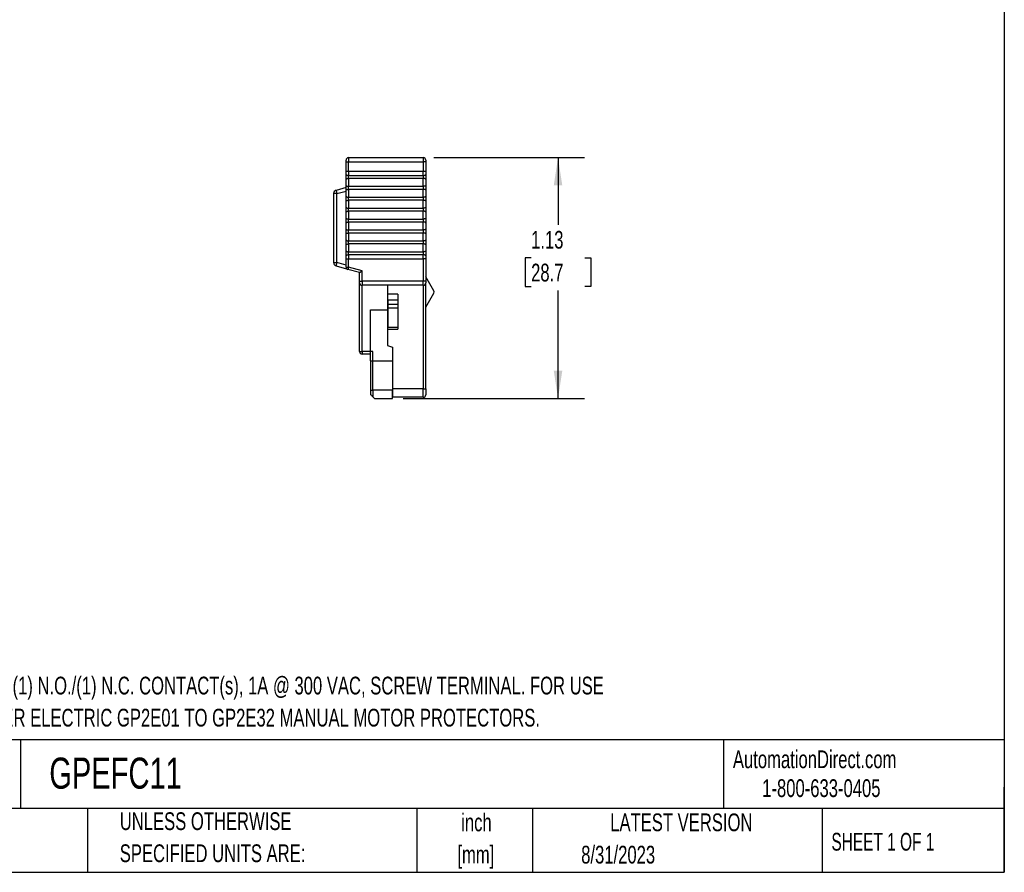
# Model space of a CAD drawing. Header units: inches. Extents: x 0.2 to 10.8, y 0.2 to 8.2.
# Tile 9 of 14: x 6.1 to 10.8, y 0.2 to 4.2. Entities that reach past the tile are written whole.
import ezdxf

# ---------------------------------------------------------------- set-up
doc = ezdxf.new("R2010")
doc.units = ezdxf.units.IN
doc.header["$MEASUREMENT"] = 0
doc.layers.add('DIMENSIONS', color=140, linetype='Continuous', lineweight=25)
doc.layers.add('TEXT', color=140, linetype='Continuous', lineweight=25)
doc.styles.add('SLDTEXTSTYLE0', font='TXT', dxfattribs={"width": 0.7})
doc.styles.add('SLDTEXTSTYLE1', font='TXT', dxfattribs={"width": 0.65})
doc.dimstyles.new('SLDDIMSTYLE0', dxfattribs={"dimtxt": 0.084961, "dimasz": 0.13, "dimexe": 0, "dimexo": 0.0625, "dimgap": 0.02124, "dimtad": 0, "dimtih": 1, "dimtoh": 1, "dimrnd": 1e-09, "dimzin": 12, "dimdsep": 46, "dimtxsty": 'SLDTEXTSTYLE0', "dimsah": 1, "dimcen": 0.09, "dimadec": 0, "dimazin": 3, "dimtfac": 1, "dimtofl": 0, "dimtmove": 0, "dimatfit": 3, "dimfxl": 0, "dimfrac": 2, "dimtolj": 1, "dimtzin": 12, "dimarcsym": 0})

# ---------------------------------------------------------------- blocks, each defined once
blk = doc.blocks.new('SW_NOTE_0')
at = {"layer": 'TEXT', "color": 0, "char_height": 0.083333, "attachment_point": 1, "style": 'SLDTEXTSTYLE0'}
for s, insert in [('FRONT MOUNT, (1) N.O./(1) N.C. CONTACT(s), 1A @ 300 VAC, SCREW TERMINAL. FOR USE', (0, 0.1074)), ('WITH SCHNEIDER ELECTRIC GP2E01 TO GP2E32 MANUAL MOTOR PROTECTORS.', (0, -0.0431))]:
    blk.add_mtext(s, dxfattribs=dict(at, insert=insert))
blk = doc.blocks.new('SW_NOTE_0_1')
at = {"layer": 'TEXT', "color": 0, "char_height": 0.08333, "attachment_point": 2, "style": 'SLDTEXTSTYLE0'}
for s, insert in [('inch', (0.125, 0.1074)), ('[mm]', (0.1222, -0.0431))]:
    blk.add_mtext(s, dxfattribs=dict(at, insert=insert))
blk = doc.blocks.new('SW_NOTE_0_2')
at = {"layer": 'TEXT', "color": 0, "char_height": 0.083333, "attachment_point": 1, "style": 'SLDTEXTSTYLE0'}
for s, insert in [('UNLESS OTHERWISE', (0, 0.1074)), ('SPECIFIED UNITS ARE:', (0, -0.0431))]:
    blk.add_mtext(s, dxfattribs=dict(at, insert=insert))
blk = doc.blocks.new('_D_1')
at = {"layer": 'DIMENSIONS'}
for p, q in [((8.0733, 3.6029), (8.7805, 3.6029)), ((8.6555, 3.6029), (8.6555, 3.287)), ((8.5292, 3.1329), (8.5007, 3.1329)), ((8.5007, 3.1329), (8.5007, 2.9979)), ((8.7817, 3.1329), (8.8102, 3.1329)), ((8.8102, 3.1329), (8.8102, 2.9979)), ((8.5007, 2.9979), (8.5292, 2.9979)), ((8.6555, 2.4729), (8.6555, 2.9789)), ((8.8102, 2.9979), (8.7817, 2.9979)), ((7.9293, 2.4729), (8.7805, 2.4729))]:
    blk.add_line(p, q, dxfattribs=at)
for points in [[(8.6555, 3.6029), (8.6355, 3.4729), (8.6755, 3.4729)], [(8.6555, 2.4729), (8.6755, 2.6029), (8.6355, 2.6029)]]:
    blk.add_solid(points, dxfattribs=at)
at = {"layer": 'DIMENSIONS', "char_height": 0.08333, "attachment_point": 1, "style": 'SLDTEXTSTYLE0'}
for s, insert in [('1.13', (8.5292, 3.2594)), ('28.7', (8.5292, 3.1053))]:
    blk.add_mtext(s, dxfattribs=dict(at, insert=insert))

msp = doc.modelspace()

# ---------------------------------------------------------------- linework, layer by layer
for p, q in [((7.6608, 3.5832), (7.6608, 3.591)), ((7.6608, 3.5379), (7.6608, 3.5832)), ((7.6608, 3.5832), (7.6726, 3.5832)), ((7.6726, 3.6029), (7.6726, 3.5832)), ((7.6726, 3.6029), (8.0233, 3.6029)), ((7.6726, 3.5379), (7.6726, 3.5832)), ((7.6726, 3.5832), (8.0233, 3.5832)), ((8.0233, 3.6029), (8.0233, 3.5832)), ((8.0351, 3.5832), (8.0233, 3.5832)), ((8.0233, 3.5832), (8.0233, 3.5379)), ((8.0351, 3.5832), (8.0351, 3.5379)), ((7.6726, 3.5379), (7.6608, 3.5379)), ((7.6608, 3.5008), (7.6608, 3.5238)), ((7.6726, 3.5379), (7.6726, 3.5195)), ((8.0233, 3.5379), (7.6726, 3.5379)), ((7.6726, 3.5195), (8.0233, 3.5195)), ((7.6726, 3.5051), (7.6726, 3.5195)), ((8.0233, 3.5195), (8.0233, 3.5379)), ((8.0351, 3.5379), (8.0233, 3.5379)), ((8.0233, 3.5195), (8.0233, 3.5051)), ((8.0351, 3.5238), (8.0351, 3.5008)), ((7.6608, 3.4496), (7.6608, 3.4727)), ((7.6726, 3.5051), (7.6726, 3.4684)), ((8.0233, 3.5051), (7.6726, 3.5051)), ((7.6726, 3.4684), (8.0233, 3.4684)), ((7.6726, 3.4539), (7.6726, 3.4684)), ((8.0233, 3.4684), (8.0233, 3.5051)), ((8.0233, 3.4684), (8.0233, 3.4539)), ((8.0351, 3.4727), (8.0351, 3.4496)), ((7.6066, 3.4344), (7.6021, 3.4344)), ((7.6021, 3.4344), (7.6021, 3.1103)), ((7.6176, 3.4344), (7.6066, 3.4344)), ((7.6608, 3.462), (7.6136, 3.4494)), ((7.6136, 3.4494), (7.6176, 3.4344)), ((7.6176, 3.4344), (7.6608, 3.4459)), ((7.6176, 3.1103), (7.6176, 3.4344)), ((7.6608, 3.3984), (7.6608, 3.4215)), ((7.6726, 3.4539), (7.6726, 3.4172)), ((8.0233, 3.4539), (7.6726, 3.4539)), ((8.0233, 3.4172), (8.0233, 3.4539)), ((8.0351, 3.4215), (8.0351, 3.3984)), ((7.6726, 3.4172), (8.0233, 3.4172)), ((7.6726, 3.4027), (7.6726, 3.4172)), ((7.6726, 3.4027), (7.6726, 3.366)), ((8.0233, 3.4027), (7.6726, 3.4027)), ((8.0233, 3.4172), (8.0233, 3.4027)), ((8.0233, 3.366), (8.0233, 3.4027)), ((7.6608, 3.3472), (7.6608, 3.3703)), ((7.6726, 3.366), (8.0233, 3.366)), ((7.6726, 3.3515), (7.6726, 3.366)), ((7.6726, 3.3515), (7.6726, 3.3148)), ((8.0233, 3.3515), (7.6726, 3.3515)), ((8.0233, 3.366), (8.0233, 3.3515)), ((8.0233, 3.3148), (8.0233, 3.3515)), ((8.0351, 3.3703), (8.0351, 3.3472)), ((7.6608, 3.296), (7.6608, 3.3191)), ((7.6726, 3.3148), (8.0233, 3.3148)), ((7.6726, 3.3003), (7.6726, 3.3148)), ((7.6726, 3.3003), (7.6726, 3.2636)), ((8.0233, 3.3003), (7.6726, 3.3003)), ((8.0233, 3.3148), (8.0233, 3.3003)), ((8.0233, 3.2636), (8.0233, 3.3003)), ((8.0351, 3.3191), (8.0351, 3.296)), ((7.6608, 3.2449), (7.6608, 3.2679)), ((7.6726, 3.2636), (8.0233, 3.2636)), ((7.6726, 3.2492), (7.6726, 3.2636)), ((7.6726, 3.2492), (7.6726, 3.2124)), ((8.0233, 3.2492), (7.6726, 3.2492)), ((8.0233, 3.2636), (8.0233, 3.2492)), ((8.0233, 3.2124), (8.0233, 3.2492)), ((8.0351, 3.2679), (8.0351, 3.2449)), ((7.6608, 3.1937), (7.6608, 3.2167)), ((7.6726, 3.2124), (8.0233, 3.2124)), ((7.6726, 3.198), (7.6726, 3.2124)), ((7.6726, 3.198), (7.6726, 3.1613)), ((8.0233, 3.198), (7.6726, 3.198)), ((8.0233, 3.2124), (8.0233, 3.198)), ((8.0233, 3.1613), (8.0233, 3.198)), ((8.0351, 3.2167), (8.0351, 3.1937)), ((7.6608, 3.1425), (7.6608, 3.1656)), ((7.6726, 3.1613), (8.0233, 3.1613)), ((7.6726, 3.1468), (7.6726, 3.1613)), ((7.6726, 3.1468), (7.6726, 3.1284)), ((8.0233, 3.1468), (7.6726, 3.1468)), ((8.0233, 3.1613), (8.0233, 3.1468)), ((8.0233, 3.1284), (8.0233, 3.1468)), ((8.0351, 3.1656), (8.0351, 3.1425)), ((7.6021, 3.1103), (7.6176, 3.1103)), ((7.6148, 3.0996), (7.6136, 3.0952)), ((7.6176, 3.1103), (7.6148, 3.0996)), ((7.6608, 3.0987), (7.6176, 3.1103)), ((7.6608, 3.1284), (7.6726, 3.1284)), ((7.6608, 3.0894), (7.6608, 3.1284)), ((7.6726, 3.1284), (8.0233, 3.1284)), ((7.6726, 3.0894), (7.6726, 3.1284)), ((8.0351, 3.1284), (8.0233, 3.1284)), ((8.0233, 3.1284), (8.0233, 3.0241)), ((8.0351, 3.1284), (8.0351, 3.0241)), ((7.6136, 3.0952), (7.6635, 3.0819)), ((7.6608, 3.0894), (7.6642, 3.0894)), ((7.6642, 3.0894), (7.6726, 3.0894)), ((7.6726, 3.0894), (7.6695, 3.078)), ((7.7237, 3.0635), (7.6695, 3.078)), ((7.7356, 3.0725), (7.6726, 3.0894)), ((7.7237, 3.0635), (7.7356, 3.0725)), ((7.7237, 3.0241), (7.7237, 3.0635)), ((7.7356, 3.0241), (7.7356, 3.0725)), ((7.7237, 3.0241), (7.7356, 3.0241)), ((7.7237, 2.6934), (7.7237, 3.0162)), ((8.0233, 3.0241), (7.7356, 3.0241)), ((7.7356, 3.0241), (7.7356, 3.0044)), ((8.0233, 3.0044), (7.7356, 3.0044)), ((7.7356, 2.6934), (7.7356, 3.0044)), ((7.8556, 3.0044), (7.8556, 2.7217)), ((7.856, 2.9629), (7.856, 3.0044)), ((8.0351, 3.0241), (8.0233, 3.0241)), ((8.0233, 3.0044), (8.0233, 3.0241)), ((8.0233, 3.0044), (8.0233, 2.5182)), ((8.0336, 3.0103), (8.0351, 3.0103)), ((8.0729, 2.9785), (8.0351, 3.0438)), ((8.0351, 3.0103), (8.0351, 3.0156)), ((8.0351, 2.5182), (8.0351, 3.0103)), ((7.9033, 2.9629), (7.856, 2.9629)), ((7.856, 2.9344), (7.856, 2.9629)), ((7.9033, 2.9629), (7.9033, 2.9344)), ((8.0351, 2.9013), (8.0729, 2.9666)), ((7.856, 2.9454), (7.8556, 2.9454)), ((7.856, 2.9258), (7.8556, 2.9258)), ((7.856, 2.9344), (7.856, 2.9156)), ((7.9033, 2.9344), (7.856, 2.9344)), ((7.856, 2.9156), (7.9033, 2.9156)), ((7.856, 2.9156), (7.856, 2.8969)), ((7.9033, 2.9344), (7.9033, 2.9156)), ((7.9033, 2.9156), (7.9033, 2.8969)), ((7.7749, 2.6501), (7.7749, 2.8883)), ((7.7749, 2.8883), (7.856, 2.8883)), ((7.9033, 2.8969), (7.856, 2.8969)), ((7.856, 2.8969), (7.856, 2.8056)), ((7.9033, 2.8969), (7.9033, 2.8056)), ((7.9033, 2.8056), (7.856, 2.8056)), ((7.856, 2.7988), (7.856, 2.8056)), ((7.856, 2.7988), (7.9033, 2.7988)), ((7.9033, 2.8056), (7.9033, 2.7988)), ((7.7237, 2.6934), (7.7272, 2.6934)), ((7.7272, 2.6934), (7.7356, 2.6934)), ((7.7867, 2.6934), (7.7356, 2.6934)), ((7.7356, 2.6934), (7.7356, 2.6816)), ((7.7749, 2.6816), (7.7356, 2.6816)), ((7.7867, 2.5123), (7.7867, 2.6934)), ((7.8556, 2.7217), (7.8793, 2.7131)), ((7.8793, 2.7131), (7.8793, 2.5123)), ((7.7749, 2.6501), (7.8796, 2.6501)), ((7.7749, 2.6501), (7.7749, 2.5123)), ((7.8793, 2.6442), (7.8796, 2.6442)), ((7.8796, 2.5182), (7.8796, 2.6501)), ((7.8793, 2.6068), (7.8796, 2.6068)), ((7.8793, 2.5812), (7.8796, 2.5812)), ((7.8796, 2.5418), (7.8793, 2.5418)), ((7.7749, 2.5123), (7.7867, 2.5123)), ((7.7867, 2.5123), (7.7867, 2.4808)), ((7.8793, 2.5123), (7.7867, 2.5123)), ((7.8796, 2.5162), (7.8793, 2.5162)), ((7.8793, 2.4729), (7.8793, 2.5123)), ((8.0233, 2.5182), (7.8796, 2.5182)), ((7.8796, 2.4788), (7.8796, 2.5182)), ((8.0233, 2.4788), (8.0233, 2.5182)), ((8.0233, 2.5182), (8.0351, 2.5182)), ((7.7863, 2.4813), (7.7867, 2.4808)), ((7.7867, 2.4808), (7.7946, 2.4729)), ((7.7946, 2.4729), (7.8793, 2.4729)), ((8.0233, 2.4788), (7.8796, 2.4788))]:
    msp.add_line(p, q)
for centre, radius, start, end in [((7.6726, 3.591), 0.0118, 90, 180.0004), ((8.0233, 3.591), 0.0118, 360, 90), ((7.6176, 3.4344), 0.0156, 105, 180), ((7.6176, 3.1103), 0.0156, 180, 255), ((7.6726, 3.0894), 0.0118, 180, 255), ((7.7356, 3.0162), 0.0118, 180, 270), ((8.0233, 3.0162), 0.0118, 270, 0), ((8.0627, 2.9725), 0.0118, 329.9636, 30.0364), ((7.7356, 2.6934), 0.0118, 180, 270), ((8.0233, 2.4906), 0.0118, 270, 0)]:
    msp.add_arc(centre, radius, start, end)
for points, knots in [([(8.0351, 3.591), (8.0351, 3.591), (8.0351, 3.591), (8.0351, 3.5905), (8.0351, 3.5898), (8.0351, 3.5885), (8.0351, 3.5863), (8.0351, 3.5842), (8.0351, 3.5832)], [0, 0, 0, 0, 0.127199, 0.249746, 0.3727, 0.501075, 0.749744, 1, 1, 1, 1]), ([(7.6608, 3.5238), (7.6608, 3.5245), (7.6608, 3.5257), (7.6608, 3.5279), (7.6608, 3.5306), (7.6608, 3.534), (7.6608, 3.5366), (7.6608, 3.5379)], [0, 0, 0, 0, 0.16657, 0.332321, 0.500198, 0.749369, 1, 1, 1, 1]), ([(7.6608, 3.5238), (7.6608, 3.5236), (7.6609, 3.523), (7.6614, 3.5222), (7.6624, 3.5215), (7.6638, 3.5208), (7.6655, 3.5203), (7.6676, 3.5199), (7.67, 3.5196), (7.6717, 3.5196), (7.6726, 3.5195)], [0, 0, 0, 0, 0.1161957, 0.2351783, 0.3566472, 0.4803946, 0.6063656, 0.7347012, 0.8657445, 1, 1, 1, 1]), ([(8.0233, 3.5195), (8.024, 3.5195), (8.0254, 3.5196), (8.0274, 3.5197), (8.0292, 3.52), (8.0308, 3.5204), (8.0321, 3.5208), (8.0332, 3.5213), (8.0341, 3.5219), (8.0347, 3.5225), (8.0351, 3.5232), (8.0351, 3.5236), (8.0351, 3.5238)], [0, 0, 0, 0, 0.1077, 0.213268, 0.316983, 0.419065, 0.519662, 0.618834, 0.716563, 0.812762, 0.907295, 1, 1, 1, 1]), ([(8.0351, 3.5379), (8.0351, 3.537), (8.0351, 3.5353), (8.0351, 3.5327), (8.0351, 3.5299), (8.0351, 3.5267), (8.0351, 3.5248), (8.0351, 3.5238)], [0, 0, 0, 0, 0.16657, 0.332321, 0.500198, 0.749369, 1, 1, 1, 1]), ([(7.6608, 3.5008), (7.6608, 3.501), (7.6608, 3.5016), (7.6613, 3.5023), (7.662, 3.5029), (7.6629, 3.5034), (7.6646, 3.5041), (7.6678, 3.5049), (7.671, 3.505), (7.6726, 3.5051)], [0, 0, 0, 0, 0.109535, 0.214071, 0.313686, 0.408473, 0.498538, 0.753893, 1, 1, 1, 1]), ([(7.6608, 3.4727), (7.6608, 3.4733), (7.6608, 3.4745), (7.6608, 3.4767), (7.6608, 3.4794), (7.6608, 3.4828), (7.6608, 3.4867), (7.6608, 3.4906), (7.6608, 3.4944), (7.6608, 3.4979), (7.6608, 3.4998), (7.6608, 3.5008)], [0, 0, 0, 0, 0.082965, 0.16586, 0.250139, 0.373673, 0.500084, 0.623615, 0.750026, 0.874287, 1, 1, 1, 1]), ([(7.6608, 3.4727), (7.6608, 3.4724), (7.6609, 3.4718), (7.6614, 3.471), (7.6624, 3.4703), (7.6638, 3.4696), (7.6655, 3.4691), (7.6676, 3.4687), (7.67, 3.4684), (7.6717, 3.4684), (7.6726, 3.4684)], [0, 0, 0, 0, 0.116196, 0.235178, 0.356647, 0.480395, 0.606366, 0.734701, 0.865745, 1, 1, 1, 1]), ([(8.0351, 3.5008), (8.0351, 3.5011), (8.035, 3.5016), (8.0345, 3.5024), (8.0335, 3.5031), (8.0321, 3.5038), (8.0304, 3.5043), (8.0283, 3.5047), (8.0259, 3.505), (8.0242, 3.5051), (8.0233, 3.5051)], [0, 0, 0, 0, 0.1161957, 0.2351783, 0.3566472, 0.4803946, 0.6063656, 0.7347012, 0.8657445, 1, 1, 1, 1]), ([(8.0351, 3.4727), (8.0351, 3.4724), (8.0351, 3.4719), (8.0346, 3.4712), (8.0339, 3.4705), (8.033, 3.47), (8.0313, 3.4693), (8.0281, 3.4685), (8.0249, 3.4684), (8.0233, 3.4684)], [0, 0, 0, 0, 0.109535, 0.214071, 0.313686, 0.408473, 0.498538, 0.753893, 1, 1, 1, 1]), ([(8.0351, 3.5008), (8.0351, 3.5001), (8.0351, 3.4989), (8.0351, 3.4967), (8.0351, 3.494), (8.0351, 3.4906), (8.0351, 3.4867), (8.0351, 3.4828), (8.0351, 3.4791), (8.0351, 3.4756), (8.0351, 3.4736), (8.0351, 3.4727)], [0, 0, 0, 0, 0.082965, 0.16586, 0.250139, 0.373673, 0.500084, 0.623615, 0.750026, 0.874287, 1, 1, 1, 1]), ([(7.6608, 3.4496), (7.6608, 3.4499), (7.6608, 3.4504), (7.6613, 3.4511), (7.662, 3.4517), (7.6629, 3.4522), (7.6646, 3.453), (7.6678, 3.4537), (7.671, 3.4538), (7.6726, 3.4539)], [0, 0, 0, 0, 0.109535, 0.214071, 0.313686, 0.408473, 0.498538, 0.753893, 1, 1, 1, 1]), ([(7.6608, 3.4215), (7.6608, 3.4221), (7.6608, 3.4234), (7.6608, 3.4255), (7.6608, 3.4282), (7.6608, 3.4316), (7.6608, 3.4355), (7.6608, 3.4394), (7.6608, 3.4432), (7.6608, 3.4467), (7.6608, 3.4486), (7.6608, 3.4496)], [0, 0, 0, 0, 0.082965, 0.16586, 0.250139, 0.373673, 0.500084, 0.623615, 0.750026, 0.874287, 1, 1, 1, 1]), ([(7.6608, 3.4215), (7.6608, 3.4212), (7.6609, 3.4206), (7.6614, 3.4198), (7.6624, 3.4191), (7.6638, 3.4185), (7.6655, 3.4179), (7.6676, 3.4175), (7.67, 3.4172), (7.6717, 3.4172), (7.6726, 3.4172)], [0, 0, 0, 0, 0.1161957, 0.2351783, 0.3566472, 0.4803946, 0.6063656, 0.7347012, 0.8657445, 1, 1, 1, 1]), ([(8.0351, 3.4496), (8.0351, 3.4499), (8.035, 3.4504), (8.0345, 3.4512), (8.0335, 3.452), (8.0321, 3.4526), (8.0304, 3.4531), (8.0283, 3.4536), (8.0259, 3.4538), (8.0242, 3.4539), (8.0233, 3.4539)], [0, 0, 0, 0, 0.116196, 0.235178, 0.356647, 0.480395, 0.606366, 0.734701, 0.865745, 1, 1, 1, 1]), ([(8.0351, 3.4215), (8.0351, 3.4212), (8.0351, 3.4207), (8.0346, 3.42), (8.0339, 3.4194), (8.033, 3.4188), (8.0313, 3.4181), (8.0281, 3.4174), (8.0249, 3.4172), (8.0233, 3.4172)], [0, 0, 0, 0, 0.109535, 0.214071, 0.313686, 0.408473, 0.498538, 0.753893, 1, 1, 1, 1]), ([(8.0351, 3.4496), (8.0351, 3.449), (8.0351, 3.4477), (8.0351, 3.4455), (8.0351, 3.4428), (8.0351, 3.4395), (8.0351, 3.4356), (8.0351, 3.4316), (8.0351, 3.4279), (8.0351, 3.4244), (8.0351, 3.4224), (8.0351, 3.4215)], [0, 0, 0, 0, 0.082965, 0.16586, 0.250139, 0.373673, 0.500084, 0.623615, 0.750026, 0.874287, 1, 1, 1, 1]), ([(7.6608, 3.3984), (7.6608, 3.3987), (7.6608, 3.3992), (7.6613, 3.3999), (7.662, 3.4005), (7.6629, 3.401), (7.6646, 3.4018), (7.6678, 3.4025), (7.671, 3.4027), (7.6726, 3.4027)], [0, 0, 0, 0, 0.109535, 0.214071, 0.313686, 0.408473, 0.498538, 0.753893, 1, 1, 1, 1]), ([(7.6608, 3.3703), (7.6608, 3.3709), (7.6608, 3.3722), (7.6608, 3.3744), (7.6608, 3.3771), (7.6608, 3.3804), (7.6608, 3.3843), (7.6608, 3.3883), (7.6608, 3.392), (7.6608, 3.3955), (7.6608, 3.3974), (7.6608, 3.3984)], [0, 0, 0, 0, 0.0829651, 0.1658602, 0.2501394, 0.3736726, 0.5000838, 0.6236146, 0.7500259, 0.8742872, 1, 1, 1, 1]), ([(8.0351, 3.3984), (8.0351, 3.3987), (8.035, 3.3993), (8.0345, 3.4001), (8.0335, 3.4008), (8.0321, 3.4014), (8.0304, 3.402), (8.0283, 3.4024), (8.0259, 3.4027), (8.0242, 3.4027), (8.0233, 3.4027)], [0, 0, 0, 0, 0.116196, 0.235178, 0.356647, 0.480395, 0.606366, 0.734701, 0.865745, 1, 1, 1, 1]), ([(8.0351, 3.3984), (8.0351, 3.3978), (8.0351, 3.3965), (8.0351, 3.3943), (8.0351, 3.3916), (8.0351, 3.3883), (8.0351, 3.3844), (8.0351, 3.3804), (8.0351, 3.3767), (8.0351, 3.3732), (8.0351, 3.3713), (8.0351, 3.3703)], [0, 0, 0, 0, 0.082965, 0.16586, 0.250139, 0.373673, 0.500084, 0.623615, 0.750026, 0.874287, 1, 1, 1, 1]), ([(7.6608, 3.3703), (7.6608, 3.37), (7.6609, 3.3694), (7.6614, 3.3686), (7.6624, 3.3679), (7.6638, 3.3673), (7.6655, 3.3667), (7.6676, 3.3663), (7.67, 3.366), (7.6717, 3.366), (7.6726, 3.366)], [0, 0, 0, 0, 0.116196, 0.235178, 0.356647, 0.480395, 0.606366, 0.734701, 0.865745, 1, 1, 1, 1]), ([(7.6608, 3.3472), (7.6608, 3.3475), (7.6608, 3.348), (7.6613, 3.3487), (7.662, 3.3493), (7.6629, 3.3499), (7.6646, 3.3506), (7.6678, 3.3513), (7.671, 3.3515), (7.6726, 3.3515)], [0, 0, 0, 0, 0.1095346, 0.2140705, 0.3136864, 0.4084735, 0.4985376, 0.7538927, 1, 1, 1, 1]), ([(7.6608, 3.3191), (7.6608, 3.3197), (7.6608, 3.321), (7.6608, 3.3232), (7.6608, 3.3259), (7.6608, 3.3292), (7.6608, 3.3331), (7.6608, 3.3371), (7.6608, 3.3408), (7.6608, 3.3443), (7.6608, 3.3463), (7.6608, 3.3472)], [0, 0, 0, 0, 0.082965, 0.16586, 0.250139, 0.373673, 0.500084, 0.623615, 0.750026, 0.874287, 1, 1, 1, 1]), ([(8.0351, 3.3703), (8.0351, 3.37), (8.0351, 3.3695), (8.0346, 3.3688), (8.0339, 3.3682), (8.033, 3.3676), (8.0313, 3.3669), (8.0281, 3.3662), (8.0249, 3.366), (8.0233, 3.366)], [0, 0, 0, 0, 0.109535, 0.214071, 0.313686, 0.408473, 0.498538, 0.753893, 1, 1, 1, 1]), ([(8.0351, 3.3472), (8.0351, 3.3475), (8.035, 3.3481), (8.0345, 3.3489), (8.0335, 3.3496), (8.0321, 3.3502), (8.0304, 3.3508), (8.0283, 3.3512), (8.0259, 3.3515), (8.0242, 3.3515), (8.0233, 3.3515)], [0, 0, 0, 0, 0.116196, 0.235178, 0.356647, 0.480395, 0.606366, 0.734701, 0.865745, 1, 1, 1, 1]), ([(8.0351, 3.3472), (8.0351, 3.3466), (8.0351, 3.3453), (8.0351, 3.3432), (8.0351, 3.3405), (8.0351, 3.3371), (8.0351, 3.3332), (8.0351, 3.3293), (8.0351, 3.3255), (8.0351, 3.322), (8.0351, 3.3201), (8.0351, 3.3191)], [0, 0, 0, 0, 0.082965, 0.16586, 0.250139, 0.373673, 0.500084, 0.623615, 0.750026, 0.874287, 1, 1, 1, 1]), ([(7.6608, 3.3191), (7.6608, 3.3188), (7.6609, 3.3183), (7.6614, 3.3175), (7.6624, 3.3167), (7.6638, 3.3161), (7.6655, 3.3156), (7.6676, 3.3151), (7.67, 3.3149), (7.6717, 3.3148), (7.6726, 3.3148)], [0, 0, 0, 0, 0.116196, 0.235178, 0.356647, 0.480395, 0.606366, 0.734701, 0.865745, 1, 1, 1, 1]), ([(7.6608, 3.296), (7.6608, 3.2963), (7.6608, 3.2968), (7.6613, 3.2975), (7.662, 3.2982), (7.6629, 3.2987), (7.6646, 3.2994), (7.6678, 3.3002), (7.671, 3.3003), (7.6726, 3.3003)], [0, 0, 0, 0, 0.1095346, 0.2140705, 0.3136864, 0.4084735, 0.4985376, 0.7538927, 1, 1, 1, 1]), ([(7.6608, 3.2679), (7.6608, 3.2686), (7.6608, 3.2698), (7.6608, 3.272), (7.6608, 3.2747), (7.6608, 3.2781), (7.6608, 3.282), (7.6608, 3.2859), (7.6608, 3.2896), (7.6608, 3.2931), (7.6608, 3.2951), (7.6608, 3.296)], [0, 0, 0, 0, 0.082965, 0.16586, 0.250139, 0.373673, 0.500084, 0.623615, 0.750026, 0.874287, 1, 1, 1, 1]), ([(8.0351, 3.3191), (8.0351, 3.3188), (8.0351, 3.3183), (8.0346, 3.3176), (8.0339, 3.317), (8.033, 3.3165), (8.0313, 3.3157), (8.0281, 3.315), (8.0249, 3.3149), (8.0233, 3.3148)], [0, 0, 0, 0, 0.109535, 0.214071, 0.313686, 0.408473, 0.498538, 0.753893, 1, 1, 1, 1]), ([(8.0351, 3.296), (8.0351, 3.2963), (8.035, 3.2969), (8.0345, 3.2977), (8.0335, 3.2984), (8.0321, 3.2991), (8.0304, 3.2996), (8.0283, 3.3), (8.0259, 3.3003), (8.0242, 3.3003), (8.0233, 3.3003)], [0, 0, 0, 0, 0.116196, 0.235178, 0.356647, 0.480395, 0.606366, 0.734701, 0.865745, 1, 1, 1, 1]), ([(8.0351, 3.296), (8.0351, 3.2954), (8.0351, 3.2942), (8.0351, 3.292), (8.0351, 3.2893), (8.0351, 3.2859), (8.0351, 3.282), (8.0351, 3.2781), (8.0351, 3.2743), (8.0351, 3.2708), (8.0351, 3.2689), (8.0351, 3.2679)], [0, 0, 0, 0, 0.0829651, 0.1658602, 0.2501394, 0.3736726, 0.5000838, 0.6236146, 0.7500259, 0.8742872, 1, 1, 1, 1]), ([(7.6608, 3.2679), (7.6608, 3.2676), (7.6609, 3.2671), (7.6614, 3.2663), (7.6624, 3.2656), (7.6638, 3.2649), (7.6655, 3.2644), (7.6676, 3.264), (7.67, 3.2637), (7.6717, 3.2636), (7.6726, 3.2636)], [0, 0, 0, 0, 0.116196, 0.235178, 0.356647, 0.480395, 0.606366, 0.734701, 0.865745, 1, 1, 1, 1]), ([(7.6608, 3.2449), (7.6608, 3.2451), (7.6608, 3.2457), (7.6613, 3.2464), (7.662, 3.247), (7.6629, 3.2475), (7.6646, 3.2482), (7.6678, 3.249), (7.671, 3.2491), (7.6726, 3.2492)], [0, 0, 0, 0, 0.109535, 0.214071, 0.313686, 0.408473, 0.498538, 0.753893, 1, 1, 1, 1]), ([(7.6608, 3.2167), (7.6608, 3.2174), (7.6608, 3.2186), (7.6608, 3.2208), (7.6608, 3.2235), (7.6608, 3.2269), (7.6608, 3.2308), (7.6608, 3.2347), (7.6608, 3.2385), (7.6608, 3.242), (7.6608, 3.2439), (7.6608, 3.2449)], [0, 0, 0, 0, 0.0829651, 0.1658602, 0.2501394, 0.3736726, 0.5000838, 0.6236146, 0.7500259, 0.8742872, 1, 1, 1, 1]), ([(8.0351, 3.2679), (8.0351, 3.2677), (8.0351, 3.2671), (8.0346, 3.2664), (8.0339, 3.2658), (8.033, 3.2653), (8.0313, 3.2646), (8.0281, 3.2638), (8.0249, 3.2637), (8.0233, 3.2636)], [0, 0, 0, 0, 0.109535, 0.214071, 0.313686, 0.408473, 0.498538, 0.753893, 1, 1, 1, 1]), ([(8.0351, 3.2449), (8.0351, 3.2451), (8.035, 3.2457), (8.0345, 3.2465), (8.0335, 3.2472), (8.0321, 3.2479), (8.0304, 3.2484), (8.0283, 3.2488), (8.0259, 3.2491), (8.0242, 3.2491), (8.0233, 3.2492)], [0, 0, 0, 0, 0.116196, 0.235178, 0.356647, 0.480395, 0.606366, 0.734701, 0.865745, 1, 1, 1, 1]), ([(8.0351, 3.2449), (8.0351, 3.2442), (8.0351, 3.243), (8.0351, 3.2408), (8.0351, 3.2381), (8.0351, 3.2347), (8.0351, 3.2308), (8.0351, 3.2269), (8.0351, 3.2232), (8.0351, 3.2196), (8.0351, 3.2177), (8.0351, 3.2167)], [0, 0, 0, 0, 0.082965, 0.16586, 0.250139, 0.373673, 0.500084, 0.623615, 0.750026, 0.874287, 1, 1, 1, 1]), ([(7.6608, 3.2167), (7.6608, 3.2165), (7.6609, 3.2159), (7.6614, 3.2151), (7.6624, 3.2144), (7.6638, 3.2137), (7.6655, 3.2132), (7.6676, 3.2128), (7.67, 3.2125), (7.6717, 3.2125), (7.6726, 3.2124)], [0, 0, 0, 0, 0.1161957, 0.2351783, 0.3566472, 0.4803946, 0.6063656, 0.7347012, 0.8657445, 1, 1, 1, 1]), ([(7.6608, 3.1937), (7.6608, 3.1939), (7.6608, 3.1945), (7.6613, 3.1952), (7.662, 3.1958), (7.6629, 3.1963), (7.6646, 3.1971), (7.6678, 3.1978), (7.671, 3.1979), (7.6726, 3.198)], [0, 0, 0, 0, 0.109535, 0.214071, 0.313686, 0.408473, 0.498538, 0.753893, 1, 1, 1, 1]), ([(7.6608, 3.1656), (7.6608, 3.1662), (7.6608, 3.1675), (7.6608, 3.1696), (7.6608, 3.1723), (7.6608, 3.1757), (7.6608, 3.1796), (7.6608, 3.1835), (7.6608, 3.1873), (7.6608, 3.1908), (7.6608, 3.1927), (7.6608, 3.1937)], [0, 0, 0, 0, 0.082965, 0.16586, 0.250139, 0.373673, 0.500084, 0.623615, 0.750026, 0.874287, 1, 1, 1, 1]), ([(8.0351, 3.2167), (8.0351, 3.2165), (8.0351, 3.216), (8.0346, 3.2153), (8.0339, 3.2146), (8.033, 3.2141), (8.0313, 3.2134), (8.0281, 3.2126), (8.0249, 3.2125), (8.0233, 3.2124)], [0, 0, 0, 0, 0.109535, 0.214071, 0.313686, 0.408473, 0.498538, 0.753893, 1, 1, 1, 1]), ([(8.0351, 3.1937), (8.0351, 3.194), (8.035, 3.1945), (8.0345, 3.1953), (8.0335, 3.1961), (8.0321, 3.1967), (8.0304, 3.1972), (8.0283, 3.1977), (8.0259, 3.1979), (8.0242, 3.198), (8.0233, 3.198)], [0, 0, 0, 0, 0.116196, 0.235178, 0.356647, 0.480395, 0.606366, 0.734701, 0.865745, 1, 1, 1, 1]), ([(8.0351, 3.1937), (8.0351, 3.1931), (8.0351, 3.1918), (8.0351, 3.1896), (8.0351, 3.1869), (8.0351, 3.1836), (8.0351, 3.1797), (8.0351, 3.1757), (8.0351, 3.172), (8.0351, 3.1685), (8.0351, 3.1665), (8.0351, 3.1656)], [0, 0, 0, 0, 0.082965, 0.16586, 0.250139, 0.373673, 0.500084, 0.623615, 0.750026, 0.874287, 1, 1, 1, 1]), ([(7.6608, 3.1656), (7.6608, 3.1653), (7.6609, 3.1647), (7.6614, 3.1639), (7.6624, 3.1632), (7.6638, 3.1625), (7.6655, 3.162), (7.6676, 3.1616), (7.67, 3.1613), (7.6717, 3.1613), (7.6726, 3.1613)], [0, 0, 0, 0, 0.116196, 0.235178, 0.356647, 0.480395, 0.606366, 0.734701, 0.865745, 1, 1, 1, 1]), ([(7.6608, 3.1425), (7.6608, 3.1428), (7.6608, 3.1433), (7.6613, 3.144), (7.662, 3.1446), (7.6629, 3.1451), (7.6646, 3.1459), (7.6678, 3.1466), (7.671, 3.1467), (7.6726, 3.1468)], [0, 0, 0, 0, 0.109535, 0.214071, 0.313686, 0.408473, 0.498538, 0.753893, 1, 1, 1, 1]), ([(7.6608, 3.1284), (7.6608, 3.1293), (7.6608, 3.131), (7.6608, 3.1336), (7.6608, 3.1365), (7.6608, 3.1396), (7.6608, 3.1415), (7.6608, 3.1425)], [0, 0, 0, 0, 0.16657, 0.332321, 0.500198, 0.749369, 1, 1, 1, 1]), ([(8.0351, 3.1656), (8.0351, 3.1653), (8.0351, 3.1648), (8.0346, 3.1641), (8.0339, 3.1635), (8.033, 3.1629), (8.0313, 3.1622), (8.0281, 3.1614), (8.0249, 3.1613), (8.0233, 3.1613)], [0, 0, 0, 0, 0.109535, 0.214071, 0.313686, 0.408473, 0.498538, 0.753893, 1, 1, 1, 1]), ([(8.0351, 3.1425), (8.0351, 3.1428), (8.035, 3.1434), (8.0345, 3.1441), (8.0335, 3.1449), (8.0321, 3.1455), (8.0304, 3.1461), (8.0283, 3.1465), (8.0259, 3.1467), (8.0242, 3.1468), (8.0233, 3.1468)], [0, 0, 0, 0, 0.116196, 0.235178, 0.356647, 0.480395, 0.606366, 0.734701, 0.865745, 1, 1, 1, 1]), ([(8.0351, 3.1425), (8.0351, 3.1419), (8.0351, 3.1406), (8.0351, 3.1384), (8.0351, 3.1357), (8.0351, 3.1324), (8.0351, 3.1298), (8.0351, 3.1284)], [0, 0, 0, 0, 0.1665698, 0.3323214, 0.5001977, 0.7493692, 1, 1, 1, 1]), ([(7.7237, 3.0162), (7.7237, 3.0163), (7.7237, 3.0163), (7.7237, 3.0168), (7.7237, 3.0175), (7.7237, 3.0188), (7.7237, 3.021), (7.7237, 3.0231), (7.7237, 3.0241)], [0, 0, 0, 0, 0.127199, 0.249746, 0.3727, 0.501075, 0.749743, 1, 1, 1, 1]), ([(8.0351, 3.0241), (8.0351, 3.0236), (8.0351, 3.0226), (8.0351, 3.0211), (8.0351, 3.0197), (8.0351, 3.0181), (8.0351, 3.0165), (8.0351, 3.0163), (8.0351, 3.0162)], [0, 0, 0, 0, 0.12725, 0.249812, 0.372751, 0.501086, 0.749808, 1, 1, 1, 1]), ([(8.0351, 2.5182), (8.0351, 2.5109), (8.0351, 2.5039), (8.0351, 2.4936), (8.0351, 2.4906), (8.0351, 2.4906)], [0, 0, 0, 0, 0.5, 0.5, 1, 1, 1, 1]), ([(7.7749, 2.4926), (7.7749, 2.4926), (7.7752, 2.4924), (7.7767, 2.4908), (7.778, 2.4896), (7.7807, 2.4868), (7.7821, 2.4854), (7.7846, 2.4829), (7.7857, 2.4818), (7.7867, 2.4808)], [0, 0, 0, 0, 0.25, 0.25, 0.5, 0.5, 0.75, 0.75, 1, 1, 1, 1])]:
    msp.add_open_spline(points, degree=3, knots=knots)
msp.add_open_spline([(7.7749, 2.5123), (7.7749, 2.5049), (7.7749, 2.4978), (7.7749, 2.4926)], degree=3)
at = {"layer": 'TEXT'}
for p, q in [((10.75, 8.25), (10.75, 0.25)), ((10.75, 0.8711), (0.25, 0.8711)), ((6.1322, 0.8711), (6.1322, 0.55)), ((9.4321, 0.8711), (9.4321, 0.55)), ((10.75, 0.25), (10.75, 0.65)), ((10.75, 0.55), (0.25, 0.55)), ((6.448, 0.55), (6.448, 0.25)), ((7.9931, 0.55), (7.9931, 0.25)), ((8.5359, 0.55), (8.5359, 0.25)), ((9.8956, 0.55), (9.8956, 0.25)), ((0.25, 0.25), (10.75, 0.25))]:
    msp.add_line(p, q, dxfattribs=at)

# ---------------------------------------------------------------- block references
for name, p in [('SW_NOTE_0', (5.476, 1.0603)), ('SW_NOTE_0_2', (6.5987, 0.4241)), ('SW_NOTE_0_1', (8.1476, 0.4183))]:
    msp.add_blockref(name, p, dxfattribs=at)

# ---------------------------------------------------------------- texts
for s, insert, char_height, attachment_point, style in [('GPEFC11', (6.268, 0.7881), 0.14583, 1, 'SLDTEXTSTYLE0'), ('AutomationDirect.com', (9.4762, 0.8219), 0.083333, 1, 'SLDTEXTSTYLE0'), ('1-800-633-0405', (9.6138, 0.6865), 0.083333, 1, 'SLDTEXTSTYLE0'), ('LATEST VERSION', (9.2343, 0.5261), 0.083333, 2, 'SLDTEXTSTYLE0'), ('SHEET 1 OF 1', (9.9386, 0.4351), 0.083333, 1, 'SLDTEXTSTYLE1'), ('8/31/2023', (8.7643, 0.3745), 0.08333, 1, 'SLDTEXTSTYLE0')]:
    msp.add_mtext(s, dxfattribs=dict(at, insert=insert, char_height=char_height, attachment_point=attachment_point, style=style))

# ---------------------------------------------------------------- dimensions: what is measured, and where the dimension line sits
at = {"layer": 'DIMENSIONS'}
dim = msp.add_linear_dim(base=(8.6555, 2.4729), p1=(8.0233, 3.6029), p2=(7.8793, 2.4729), angle=90, dimstyle='SLDDIMSTYLE0', dxfattribs=at)
dim.commit()
dim.dimension.update_dxf_attribs({"geometry": '_D_1', "text_midpoint": (8.6555, 3.1329), "dimtype": 160})

doc.saveas('drawing.dxf')
